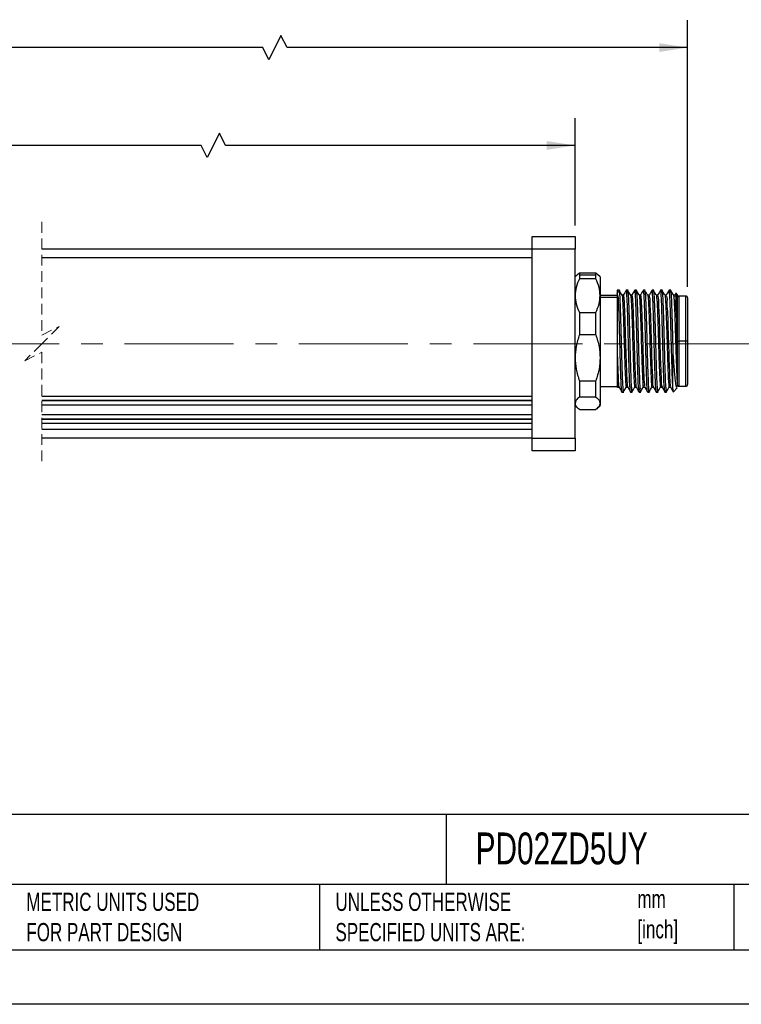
# Model space of a CAD drawing. Header units: millimetres. Extents: x 0 to 279, y 0 to 216.
# Tile 2 of 4: x 106 to 190, y 0 to 115. Entities that reach past the tile are written whole.
import ezdxf

# ---------------------------------------------------------------- set-up
doc = ezdxf.new("R2010")
doc.units = ezdxf.units.MM
doc.linetypes.add('CENTERX2', pattern=[20.32, 12.7, -2.54, 2.54, -2.54])
doc.linetypes.add('HIDDEN', pattern=[1.905, 1.27, -0.635])
doc.layers.add('CENTER', color=40, linetype='CENTERX2')
doc.layers.add('DIMENSIONS', color=140, linetype='Continuous', lineweight=25)
doc.layers.add('TEXT', color=140, linetype='Continuous', lineweight=25)
doc.styles.add('SLDTEXTSTYLE0', font='TXT', dxfattribs={"width": 0.7})
doc.dimstyles.new('SLDDIMSTYLE1', dxfattribs={"dimtxt": 2.158008, "dimasz": 3.302, "dimexe": 0, "dimexo": 0.0625, "dimgap": 0.539502, "dimtad": 0, "dimtih": 1, "dimtoh": 1, "dimdec": 1, "dimrnd": 1e-09, "dimzin": 4, "dimdsep": 46, "dimtxsty": 'SLDTEXTSTYLE0', "dimsah": 1, "dimcen": 0.09, "dimadec": 0, "dimazin": 1, "dimtfac": 1, "dimtdec": 1, "dimtofl": 0, "dimtmove": 0, "dimatfit": 3, "dimfxl": 0, "dimfrac": 2, "dimtolj": 1, "dimtzin": 12, "dimarcsym": 0})
doc.dimstyles.new('SLDDIMSTYLE3', dxfattribs={"dimtxt": 2.158008, "dimasz": 3.302, "dimexe": 0, "dimexo": 0.0625, "dimgap": 0.539502, "dimtad": 0, "dimtih": 1, "dimtoh": 1, "dimdec": 1, "dimrnd": 1e-09, "dimzin": 12, "dimdsep": 46, "dimtxsty": 'SLDTEXTSTYLE0', "dimsah": 1, "dimcen": 0.09, "dimadec": 0, "dimazin": 3, "dimtfac": 1, "dimtdec": 1, "dimtofl": 0, "dimtmove": 0, "dimatfit": 3, "dimfxl": 0, "dimfrac": 2, "dimtolj": 1, "dimtzin": 12, "dimarcsym": 0})

# ---------------------------------------------------------------- blocks, each defined once
blk = doc.blocks.new('_D_5')
at = {"layer": 'DIMENSIONS'}
for p, q in [((26.75, 90.74), (26.75, 103.24)), ((170.8, 90.74), (170.8, 103.24)), ((129.34, 101.48), (127.93, 98.66)), ((130.05, 100.07), (129.34, 101.48)), ((26.75, 100.07), (80.34, 100.07)), ((83.27, 100.07), (82.54, 100.07)), ((82.54, 100.07), (82.54, 96.64)), ((89.68, 100.07), (90.41, 100.07)), ((90.41, 100.07), (90.41, 96.64)), ((127.23, 100.07), (92.61, 100.07)), ((127.93, 98.66), (127.23, 100.07)), ((170.8, 100.07), (130.05, 100.07)), ((82.54, 96.64), (83.27, 96.64)), ((90.41, 96.64), (89.68, 96.64))]:
    blk.add_line(p, q, dxfattribs=at)
for points in [[(26.75, 100.07), (30.05, 99.56), (30.05, 100.58)], [(170.8, 100.07), (167.5, 100.58), (167.5, 99.56)]]:
    blk.add_solid(points, dxfattribs=at)
at = {"layer": 'DIMENSIONS', "char_height": 2.117, "attachment_point": 1, "style": 'SLDTEXTSTYLE0'}
for s, insert in [('210.0', (82.37, 103.28)), ('8.27', (83.27, 99.37))]:
    blk.add_mtext(s, dxfattribs=dict(at, insert=insert))
blk = doc.blocks.new('_D_6')
at = {"layer": 'DIMENSIONS'}
for p, q in [((26.75, 90.74), (26.75, 114.65)), ((183.9, 83.59), (183.9, 114.65)), ((136.52, 112.88), (135.11, 110.06)), ((137.23, 111.47), (136.52, 112.88)), ((26.75, 111.47), (80.34, 111.47)), ((83.27, 111.47), (82.54, 111.47)), ((82.54, 111.47), (82.54, 108.04)), ((89.68, 111.47), (90.41, 111.47)), ((90.41, 111.47), (90.41, 108.04)), ((134.41, 111.47), (92.61, 111.47)), ((135.11, 110.06), (134.41, 111.47)), ((183.9, 111.47), (137.23, 111.47)), ((82.54, 108.04), (83.27, 108.04)), ((90.41, 108.04), (89.68, 108.04))]:
    blk.add_line(p, q, dxfattribs=at)
for points in [[(26.75, 111.47), (30.05, 110.96), (30.05, 111.98)], [(183.9, 111.47), (180.6, 111.98), (180.6, 110.96)]]:
    blk.add_solid(points, dxfattribs=at)
at = {"layer": 'DIMENSIONS', "char_height": 2.117, "attachment_point": 1, "style": 'SLDTEXTSTYLE0'}
for s, insert in [('223.1', (82.37, 114.68)), ('8.78', (83.27, 110.77))]:
    blk.add_mtext(s, dxfattribs=dict(at, insert=insert))

msp = doc.modelspace()

# ---------------------------------------------------------------- linework, layer by layer
at = {"color": 7, "linetype": 'HIDDEN', "lineweight": 18}
for p, q in [((108.66, 91.15), (108.66, 77.97)), ((108.66, 77.97), (110.66, 78.97)), ((110.66, 78.97), (108.66, 76.97)), ((108.66, 76.97), (106.66, 74.97)), ((106.66, 74.97), (108.66, 75.97)), ((108.66, 75.97), (108.66, 62.8))]:
    msp.add_line(p, q, dxfattribs=at)
for p, q in [((165.8, 89.47), (170.8, 89.47)), ((165.8, 87.97), (165.8, 89.47)), ((170.8, 89.47), (170.8, 87.97)), ((165.8, 87.97), (108.66, 87.97)), ((170.8, 87.97), (165.8, 87.97)), ((165.8, 65.97), (165.8, 87.97)), ((170.8, 65.97), (170.8, 87.97)), ((165.8, 86.97), (108.66, 86.97)), ((171.08, 85.05), (170.8, 84.77)), ((171.09, 85.03), (171.3, 85.24)), ((171.3, 85.24), (171.3, 85)), ((171.3, 85.24), (173.2, 85.24)), ((171.3, 85), (171.3, 84.54)), ((171.3, 85), (173.2, 85)), ((173.2, 85), (173.2, 85.24)), ((173.2, 85.24), (173.41, 85.03)), ((173.2, 84.54), (173.2, 85)), ((173.7, 84.77), (173.42, 85.05)), ((173.2, 84.54), (171.3, 84.54)), ((173.7, 84.77), (173.7, 82.57)), ((175.96, 83.22), (175.7, 83.22)), ((175.7, 83.22), (175.7, 83.02)), ((175.7, 83.02), (175.7, 82.85)), ((175.7, 83.02), (175.95, 83.02)), ((175.85, 82.26), (175.7, 82.85)), ((175.7, 82.85), (175.7, 82.04)), ((176.41, 82.62), (176.26, 82.62)), ((176.96, 83.22), (176.76, 83.22)), ((176.95, 83.02), (176.8, 83.02)), ((177.41, 82.62), (177.26, 82.62)), ((177.96, 83.22), (177.76, 83.22)), ((177.95, 83.02), (177.8, 83.02)), ((178.41, 82.62), (178.26, 82.62)), ((178.96, 83.22), (178.76, 83.22)), ((178.95, 83.02), (178.8, 83.02)), ((178.93, 83.08), (178.95, 83.02)), ((179.41, 82.62), (179.25, 82.62)), ((179.96, 83.22), (179.76, 83.22)), ((179.8, 83.02), (179.77, 83.12)), ((179.95, 83.02), (179.8, 83.02)), ((180.41, 82.62), (180.26, 82.62)), ((180.96, 83.22), (180.76, 83.22)), ((180.95, 83.02), (180.8, 83.02)), ((181.41, 82.62), (181.26, 82.62)), ((181.96, 83.22), (181.76, 83.22)), ((181.8, 83.02), (181.95, 83.02)), ((182.41, 82.62), (182.26, 82.62)), ((182.54, 82.85), (182.4, 82.61)), ((182.7, 82.72), (182.56, 82.86)), ((182.7, 82.72), (182.7, 77.94)), ((175.7, 82.57), (173.7, 82.57)), ((173.7, 82.57), (173.7, 75.33)), ((173.7, 82.39), (175.7, 82.39)), ((175.7, 82.04), (175.7, 76)), ((183.7, 82.52), (182.9, 82.52)), ((182.9, 82.52), (182.9, 77.27)), ((183.7, 77.27), (183.7, 82.52)), ((183.9, 82.32), (183.9, 77.27)), ((171.3, 80.61), (171.3, 78.02)), ((171.3, 80.61), (173.2, 80.61)), ((173.2, 78.02), (173.2, 80.61)), ((173.2, 78.02), (171.3, 78.02)), ((182.7, 77.94), (182.7, 76)), ((182.7, 77.27), (182.9, 77.27)), ((183.7, 77.27), (182.9, 77.27)), ((182.9, 77.27), (182.9, 72.02)), ((183.9, 77.27), (183.7, 77.27)), ((183.7, 72.02), (183.7, 77.27)), ((183.9, 77.27), (183.9, 72.22)), ((175.7, 76), (175.7, 72.23)), ((182.2, 71.72), (182.2, 75.73)), ((182.7, 76), (182.7, 72.23)), ((173.7, 75.33), (173.7, 70.03)), ((171.3, 72.64), (173.2, 72.64)), ((171.3, 72.64), (171.3, 70.75)), ((173.2, 70.75), (173.2, 72.64)), ((173.7, 71.97), (175.7, 71.97)), ((175.7, 72.23), (175.7, 71.86)), ((175.75, 71.92), (175.91, 71.92)), ((176.26, 71.32), (176.46, 71.32)), ((176.41, 71.34), (176.42, 71.33)), ((176.75, 71.92), (176.91, 71.92)), ((177.26, 71.32), (177.46, 71.32)), ((177.42, 71.34), (177.42, 71.33)), ((177.75, 71.92), (177.91, 71.92)), ((178.26, 71.32), (178.46, 71.32)), ((178.42, 71.34), (178.42, 71.33)), ((178.75, 71.92), (178.91, 71.92)), ((179.26, 71.32), (179.46, 71.32)), ((179.75, 71.92), (179.91, 71.92)), ((180.26, 71.32), (180.46, 71.32)), ((180.75, 71.92), (180.91, 71.92)), ((181.26, 71.32), (181.46, 71.32)), ((181.75, 71.92), (181.91, 71.92)), ((182.26, 71.38), (182.7, 71.82)), ((182.61, 71.9), (182.72, 72.08)), ((182.64, 71.82), (182.69, 71.82)), ((182.7, 72.23), (182.7, 72.07)), ((182.9, 72.02), (183.7, 72.02)), ((108.66, 70.87), (165.8, 70.87)), ((108.66, 70.38), (165.8, 70.38)), ((108.66, 70.34), (165.8, 70.34)), ((173.2, 70.75), (171.3, 70.75)), ((173.7, 70.03), (173.7, 69.77)), ((108.66, 69.85), (165.8, 69.85)), ((170.8, 69.77), (171.08, 69.49)), ((171.3, 69.31), (173.2, 69.31)), ((173.42, 69.49), (173.7, 69.77)), ((108.66, 68.71), (165.8, 68.71)), ((108.66, 68.22), (165.8, 68.22)), ((108.66, 68.19), (165.8, 68.19)), ((108.66, 67.7), (165.8, 67.7)), ((165.8, 66.97), (108.66, 66.97)), ((165.8, 65.97), (108.66, 65.97)), ((165.8, 65.97), (170.8, 65.97)), ((165.8, 64.47), (165.8, 65.97)), ((170.8, 65.97), (170.8, 64.47)), ((170.8, 64.47), (165.8, 64.47))]:
    msp.add_line(p, q)
at = {"color": 7, "linetype": 'Continuous'}
msp.add_line((279.4, 0), (0, 0), dxfattribs=at)
at = {"flags": 128}
for points in [[(176.27, 82.61), (176.09, 82.91), (175.91, 83.22)], [(176.75, 83.22), (176.58, 82.91), (176.4, 82.61)], [(177.27, 82.61), (177.09, 82.91), (176.91, 83.22)], [(177.75, 83.21), (177.58, 82.91), (177.41, 82.62)], [(178.26, 82.61), (178.09, 82.91), (177.91, 83.22)], [(178.75, 83.22), (178.58, 82.92), (178.41, 82.62)], [(179.28, 82.54), (179.11, 82.84), (178.93, 83.14)], [(179.78, 83.19), (179.6, 82.89), (179.43, 82.59)], [(180.26, 82.61), (180.09, 82.91), (179.91, 83.22)], [(180.75, 83.22), (180.58, 82.91), (180.4, 82.61)], [(181.27, 82.61), (181.09, 82.91), (180.91, 83.22)], [(181.75, 83.22), (181.58, 82.91), (181.4, 82.61)], [(182.27, 82.61), (182.09, 82.91), (181.91, 83.22)], [(175.85, 82.26), (175.77, 82.15), (175.7, 82.04)], [(175.9, 71.93), (176.08, 71.62), (176.25, 71.32)], [(176.41, 71.32), (176.59, 71.63), (176.76, 71.92)], [(176.9, 71.93), (177.08, 71.63), (177.25, 71.33)], [(177.41, 71.32), (177.59, 71.63), (177.76, 71.93)], [(177.9, 71.93), (178.08, 71.63), (178.25, 71.32)], [(178.41, 71.32), (178.59, 71.63), (178.77, 71.93)], [(178.9, 71.93), (179.08, 71.62), (179.25, 71.32)], [(179.41, 71.32), (179.59, 71.63), (179.77, 71.93)], [(179.9, 71.93), (180.08, 71.63), (180.25, 71.32)], [(180.41, 71.32), (180.59, 71.63), (180.76, 71.93)], [(180.9, 71.93), (181.08, 71.63), (181.25, 71.33)], [(181.41, 71.32), (181.59, 71.63), (181.76, 71.93)], [(181.9, 71.93), (182.08, 71.63), (182.25, 71.32)]]:
    msp.add_lwpolyline(points, dxfattribs=at)
for centre, start, end in [((182.9, 82.32), 89.9999, 180.0011), ((183.7, 82.32), 359.9989, 90.0001), ((182.9, 72.22), 179.999, 269.9998), ((183.7, 72.22), 270.0002, 0.001)]:
    msp.add_arc(centre, 0.2, start, end)
for points, knots in [([(171.3, 84.54), (171.15, 84.21), (170.87, 83.58), (170.82, 82.9), (170.8, 82.57)], [0, 0, 0, 0, 0.525044, 1, 1, 1, 1]), ([(173.7, 82.57), (173.68, 82.9), (173.63, 83.58), (173.35, 84.21), (173.2, 84.54)], [0, 0, 0, 0, 0.474979, 1, 1, 1, 1]), ([(175.91, 83.19), (175.91, 83.2), (175.96, 83.26), (175.95, 83.13), (175.95, 83.02)], [0, 0, 0, 0, 0.078617, 1, 1, 1, 1]), ([(175.95, 83.02), (175.96, 82.88), (175.99, 82.54), (176.02, 81.93), (176.05, 81.14), (176.08, 80.21), (176.11, 79.16), (176.14, 78.04), (176.17, 76.89), (176.2, 75.75), (176.23, 74.67), (176.26, 73.69), (176.3, 72.86), (176.31, 72.18), (176.38, 71.72), (176.33, 71.43), (176.4, 71.35), (176.41, 71.35)], [0, 0, 0, 0, 0.035251, 0.088012, 0.156276, 0.23743, 0.32836, 0.425575, 0.525343, 0.623831, 0.717259, 0.802039, 0.874917, 0.933101, 0.97437, 0.997186, 1, 1, 1, 1]), ([(176.41, 82.62), (176.41, 82.62), (176.42, 82.65), (176.46, 82.4), (176.47, 82.25), (176.51, 81.77), (176.53, 81.23), (176.56, 80.53), (176.59, 79.74), (176.61, 78.86), (176.64, 77.93), (176.67, 76.99), (176.7, 76.05), (176.73, 75.15), (176.76, 74.32), (176.78, 73.58), (176.82, 72.98), (176.82, 72.45), (176.9, 72.22), (176.85, 71.93), (176.9, 71.94), (176.9, 71.94)], [0, 0, 0, 0, 0.000462, 0.0098, 0.034642, 0.074354, 0.127758, 0.193075, 0.268298, 0.350949, 0.438425, 0.527907, 0.616516, 0.701441, 0.779926, 0.849485, 0.907884, 0.953239, 0.984171, 0.999684, 1, 1, 1, 1]), ([(176.8, 83.02), (176.8, 83.13), (176.81, 83.26), (176.76, 83.2), (176.76, 83.19)], [0, 0, 0, 0, 0.921383, 1, 1, 1, 1]), ([(177.25, 71.36), (177.25, 71.36), (177.18, 71.43), (177.23, 71.72), (177.15, 72.18), (177.15, 72.86), (177.11, 73.69), (177.08, 74.67), (177.05, 75.75), (177.02, 76.89), (176.99, 78.04), (176.96, 79.16), (176.93, 80.21), (176.9, 81.14), (176.87, 81.93), (176.84, 82.54), (176.81, 82.88), (176.8, 83.02)], [0, 0, 0, 0, 0.001596, 0.02444, 0.065759, 0.124014, 0.196982, 0.281865, 0.375407, 0.474016, 0.573905, 0.671239, 0.76228, 0.843533, 0.911881, 0.964706, 1, 1, 1, 1]), ([(176.91, 83.19), (176.91, 83.2), (176.96, 83.26), (176.95, 83.13), (176.95, 83.02)], [0, 0, 0, 0, 0.078617, 1, 1, 1, 1]), ([(176.95, 83.02), (176.96, 82.88), (176.99, 82.54), (177.02, 81.93), (177.05, 81.14), (177.08, 80.21), (177.11, 79.16), (177.14, 78.04), (177.17, 76.89), (177.2, 75.75), (177.23, 74.67), (177.26, 73.69), (177.3, 72.86), (177.31, 72.18), (177.38, 71.72), (177.33, 71.43), (177.4, 71.35), (177.41, 71.35)], [0, 0, 0, 0, 0.035251, 0.088012, 0.156276, 0.23743, 0.32836, 0.425575, 0.525343, 0.623831, 0.717259, 0.802038, 0.874917, 0.933101, 0.97437, 0.997186, 1, 1, 1, 1]), ([(177.26, 82.6), (177.27, 82.57), (177.3, 82.47), (177.31, 82.23), (177.34, 81.84), (177.37, 81.32), (177.4, 80.68), (177.42, 79.93), (177.45, 79.11), (177.48, 78.24), (177.5, 77.33), (177.53, 76.43), (177.56, 75.55), (177.58, 74.72), (177.61, 73.96), (177.64, 73.3), (177.66, 72.78), (177.69, 72.32), (177.72, 72.16), (177.73, 71.89), (177.75, 71.93), (177.75, 71.93)], [0, 0, 0, 0, 0.006722, 0.029829, 0.066693, 0.116173, 0.176905, 0.247056, 0.324597, 0.407247, 0.49257, 0.578079, 0.661247, 0.739639, 0.810965, 0.873102, 0.924284, 0.962942, 0.988058, 0.998934, 1, 1, 1, 1]), ([(177.41, 82.62), (177.41, 82.62), (177.42, 82.65), (177.46, 82.4), (177.47, 82.26), (177.5, 81.78), (177.53, 81.25), (177.56, 80.55), (177.58, 79.76), (177.61, 78.89), (177.64, 77.97), (177.67, 77.02), (177.7, 76.08), (177.73, 75.18), (177.75, 74.35), (177.78, 73.6), (177.82, 72.99), (177.82, 72.47), (177.9, 72.22), (177.84, 71.94), (177.9, 71.94), (177.9, 71.94)], [0, 0, 0, 0, 0.0001665, 0.008981, 0.0333138, 0.0725445, 0.125529, 0.1904917, 0.2654406, 0.3479087, 0.4352936, 0.5247843, 0.6134981, 0.6986216, 0.7773959, 0.8473171, 0.9061529, 0.9519884, 0.9834447, 0.9994909, 1, 1, 1, 1]), ([(177.8, 83.02), (177.8, 83.13), (177.81, 83.26), (177.76, 83.2), (177.76, 83.19)], [0, 0, 0, 0, 0.921383, 1, 1, 1, 1]), ([(178.25, 71.36), (178.25, 71.36), (178.18, 71.43), (178.23, 71.72), (178.15, 72.18), (178.15, 72.86), (178.11, 73.69), (178.08, 74.67), (178.05, 75.75), (178.02, 76.89), (177.99, 78.04), (177.96, 79.16), (177.93, 80.21), (177.9, 81.14), (177.87, 81.93), (177.84, 82.54), (177.81, 82.88), (177.8, 83.02)], [0, 0, 0, 0, 0.001767, 0.024607, 0.065919, 0.124165, 0.19712, 0.281988, 0.375514, 0.474106, 0.573978, 0.671295, 0.76232, 0.84356, 0.911896, 0.964712, 1, 1, 1, 1]), ([(177.91, 83.19), (177.91, 83.2), (177.96, 83.26), (177.95, 83.13), (177.95, 83.02)], [0, 0, 0, 0, 0.078616, 1, 1, 1, 1]), ([(177.95, 83.02), (177.96, 82.88), (177.99, 82.54), (178.02, 81.93), (178.05, 81.14), (178.08, 80.21), (178.11, 79.16), (178.14, 78.04), (178.17, 76.89), (178.2, 75.75), (178.23, 74.67), (178.26, 73.69), (178.3, 72.86), (178.31, 72.18), (178.38, 71.72), (178.33, 71.43), (178.4, 71.35), (178.41, 71.35)], [0, 0, 0, 0, 0.035251, 0.088012, 0.156277, 0.237431, 0.32836, 0.425576, 0.525343, 0.623832, 0.717259, 0.802039, 0.874918, 0.933102, 0.97437, 0.997186, 1, 1, 1, 1]), ([(178.26, 82.6), (178.26, 82.6), (178.32, 82.61), (178.27, 82.35), (178.34, 82.12), (178.35, 81.64), (178.38, 81.09), (178.4, 80.4), (178.43, 79.62), (178.46, 78.78), (178.49, 77.89), (178.51, 76.98), (178.54, 76.08), (178.57, 75.22), (178.59, 74.41), (178.62, 73.69), (178.65, 73.08), (178.67, 72.58), (178.71, 72.24), (178.7, 72.02), (178.75, 71.95), (178.75, 71.93)], [0, 0, 0, 0, 0.000461, 0.014967, 0.043548, 0.085532, 0.13962, 0.204307, 0.277642, 0.357506, 0.441545, 0.527284, 0.612224, 0.693852, 0.769784, 0.837797, 0.895869, 0.942354, 0.975826, 0.995437, 1, 1, 1, 1]), ([(178.41, 82.62), (178.42, 82.59), (178.46, 82.48), (178.47, 82.23), (178.5, 81.82), (178.53, 81.26), (178.56, 80.58), (178.58, 79.79), (178.61, 78.92), (178.64, 78), (178.67, 77.05), (178.7, 76.11), (178.72, 75.21), (178.75, 74.37), (178.78, 73.63), (178.82, 73.01), (178.82, 72.49), (178.9, 72.22), (178.84, 71.95), (178.9, 71.94), (178.91, 71.94)], [0, 0, 0, 0, 0.008243, 0.032061, 0.070804, 0.123357, 0.187953, 0.262613, 0.344881, 0.432157, 0.521639, 0.610441, 0.695745, 0.774794, 0.845064, 0.904324, 0.950632, 0.982606, 0.999184, 1, 1, 1, 1]), ([(178.8, 83.02), (178.8, 83.13), (178.81, 83.26), (178.76, 83.2), (178.76, 83.19)], [0, 0, 0, 0, 0.921384, 1, 1, 1, 1]), ([(179.25, 71.35), (179.25, 71.36), (179.18, 71.43), (179.23, 71.72), (179.15, 72.18), (179.15, 72.86), (179.11, 73.69), (179.08, 74.67), (179.05, 75.75), (179.02, 76.89), (178.99, 78.04), (178.96, 79.16), (178.93, 80.21), (178.9, 81.14), (178.87, 81.93), (178.84, 82.54), (178.81, 82.88), (178.8, 83.02)], [0, 0, 0, 0, 0.002052, 0.024885, 0.066186, 0.124414, 0.197348, 0.282193, 0.375692, 0.474256, 0.5741, 0.671389, 0.762388, 0.843604, 0.911921, 0.964722, 1, 1, 1, 1]), ([(178.95, 83.02), (178.96, 82.88), (178.99, 82.54), (179.02, 81.93), (179.05, 81.14), (179.08, 80.21), (179.11, 79.16), (179.14, 78.04), (179.17, 76.89), (179.2, 75.75), (179.23, 74.67), (179.26, 73.69), (179.3, 72.86), (179.31, 72.18), (179.38, 71.72), (179.33, 71.43), (179.4, 71.35), (179.41, 71.35)], [0, 0, 0, 0, 0.035251, 0.088012, 0.156277, 0.237431, 0.32836, 0.425576, 0.525343, 0.623832, 0.717259, 0.802039, 0.874917, 0.933101, 0.97437, 0.997186, 1, 1, 1, 1]), ([(180.25, 71.35), (180.25, 71.36), (180.18, 71.43), (180.23, 71.72), (180.15, 72.18), (180.15, 72.86), (180.11, 73.69), (180.08, 74.67), (180.05, 75.75), (180.02, 76.89), (179.99, 78.04), (179.96, 79.16), (179.93, 80.21), (179.9, 81.14), (179.87, 81.93), (179.84, 82.54), (179.81, 82.88), (179.8, 83.02)], [0, 0, 0, 0, 0.001978, 0.024813, 0.066116, 0.124349, 0.197289, 0.28214, 0.375646, 0.474217, 0.574068, 0.671364, 0.762371, 0.843593, 0.911914, 0.96472, 1, 1, 1, 1]), ([(179.91, 83.19), (179.91, 83.2), (179.96, 83.26), (179.95, 83.13), (179.95, 83.02)], [0, 0, 0, 0, 0.078618, 1, 1, 1, 1]), ([(179.95, 83.02), (179.96, 82.88), (179.99, 82.54), (180.02, 81.93), (180.05, 81.14), (180.08, 80.21), (180.11, 79.16), (180.14, 78.04), (180.17, 76.89), (180.2, 75.75), (180.23, 74.67), (180.26, 73.69), (180.3, 72.86), (180.31, 72.18), (180.38, 71.72), (180.33, 71.43), (180.4, 71.35), (180.41, 71.35)], [0, 0, 0, 0, 0.035251, 0.088012, 0.156276, 0.23743, 0.32836, 0.425575, 0.525342, 0.623831, 0.717259, 0.802039, 0.874917, 0.933101, 0.97437, 0.997186, 1, 1, 1, 1]), ([(180.26, 82.61), (180.26, 82.61), (180.3, 82.64), (180.28, 82.36), (180.33, 82.19), (180.35, 81.7), (180.38, 81.17), (180.4, 80.49), (180.43, 79.72), (180.46, 78.88), (180.48, 78), (180.51, 77.09), (180.54, 76.18), (180.56, 75.31), (180.59, 74.5), (180.62, 73.77), (180.65, 73.14), (180.67, 72.63), (180.7, 72.26), (180.71, 72.04), (180.75, 71.95), (180.75, 71.93)], [0, 0, 0, 0, 0.000164, 0.012731, 0.039473, 0.079781, 0.132424, 0.195912, 0.26834, 0.347595, 0.431337, 0.517091, 0.602343, 0.684562, 0.761344, 0.830409, 0.889736, 0.937579, 0.97253, 0.993622, 1, 1, 1, 1]), ([(180.8, 83.02), (180.8, 83.13), (180.81, 83.26), (180.76, 83.2), (180.76, 83.19)], [0, 0, 0, 0, 0.921383, 1, 1, 1, 1]), ([(181.25, 71.36), (181.25, 71.36), (181.18, 71.43), (181.23, 71.72), (181.15, 72.18), (181.15, 72.86), (181.11, 73.69), (181.08, 74.67), (181.05, 75.75), (181.02, 76.89), (180.99, 78.04), (180.96, 79.16), (180.93, 80.21), (180.9, 81.14), (180.87, 81.93), (180.84, 82.54), (180.81, 82.88), (180.8, 83.02)], [0, 0, 0, 0, 0.0016494, 0.0244919, 0.0658087, 0.1240606, 0.1970243, 0.2819031, 0.3754398, 0.4740434, 0.5739274, 0.671256, 0.7622922, 0.8435409, 0.9118853, 0.964708, 1, 1, 1, 1]), ([(180.91, 83.19), (180.91, 83.2), (180.96, 83.26), (180.95, 83.13), (180.95, 83.02)], [0, 0, 0, 0, 0.0786376, 1, 1, 1, 1]), ([(180.95, 83.02), (180.96, 82.88), (180.99, 82.54), (181.02, 81.93), (181.05, 81.14), (181.08, 80.21), (181.11, 79.16), (181.14, 78.04), (181.17, 76.89), (181.2, 75.75), (181.23, 74.67), (181.26, 73.69), (181.3, 72.86), (181.31, 72.18), (181.38, 71.72), (181.33, 71.43), (181.4, 71.35), (181.41, 71.35)], [0, 0, 0, 0, 0.035251, 0.088012, 0.156276, 0.23743, 0.32836, 0.425575, 0.525342, 0.623831, 0.717259, 0.802038, 0.874917, 0.933101, 0.97437, 0.997186, 1, 1, 1, 1]), ([(181.8, 83.02), (181.8, 83.13), (181.81, 83.26), (181.76, 83.2), (181.76, 83.19)], [0, 0, 0, 0, 0.921383, 1, 1, 1, 1]), ([(182.2, 71.72), (182.18, 72.03), (182.14, 72.8), (182.1, 74.14), (182.05, 75.78), (182, 77.57), (181.95, 79.33), (181.9, 80.89), (181.86, 82.1), (181.82, 82.77), (181.8, 83.02)], [0, 0, 0, 0, 0.082418, 0.204817, 0.35525, 0.519005, 0.680066, 0.82268, 0.932906, 1, 1, 1, 1]), ([(181.91, 83.19), (181.91, 83.2), (181.96, 83.26), (181.95, 83.13), (181.95, 83.02)], [0, 0, 0, 0, 0.078617, 1, 1, 1, 1]), ([(181.95, 83.02), (181.96, 82.88), (181.99, 82.54), (182.02, 81.93), (182.05, 81.14), (182.08, 80.21), (182.11, 79.16), (182.14, 78.04), (182.17, 76.89), (182.19, 76.11), (182.2, 75.73)], [0, 0, 0, 0, 0.056507, 0.141083, 0.250511, 0.3806, 0.526361, 0.682196, 0.842123, 1, 1, 1, 1]), ([(182.26, 82.61), (182.27, 82.57), (182.3, 82.44), (182.32, 82.17), (182.35, 81.75), (182.37, 81.2), (182.4, 80.54), (182.43, 79.78), (182.45, 78.94), (182.48, 78.06), (182.51, 77.15), (182.54, 76.24), (182.56, 75.37), (182.59, 74.55), (182.62, 73.81), (182.64, 73.18), (182.67, 72.66), (182.69, 72.36), (182.7, 72.23)], [0, 0, 0, 0, 0.011152, 0.037741, 0.078384, 0.131832, 0.196589, 0.270692, 0.352002, 0.438096, 0.526448, 0.614456, 0.699509, 0.779129, 0.850934, 0.912848, 0.963016, 1, 1, 1, 1]), ([(182.55, 82.85), (182.56, 82.85), (182.61, 82.84), (182.54, 82.58), (182.62, 82.33), (182.61, 81.83), (182.63, 81.24), (182.65, 80.53), (182.67, 79.72), (182.68, 78.85), (182.69, 78.25), (182.7, 77.94)], [0, 0, 0, 0, 0.00142, 0.035304, 0.1014, 0.197617, 0.320941, 0.467565, 0.633016, 0.812288, 1, 1, 1, 1]), ([(170.8, 82.57), (170.82, 82.25), (170.87, 81.56), (171.15, 80.94), (171.3, 80.61)], [0, 0, 0, 0, 0.47498, 1, 1, 1, 1]), ([(173.2, 80.61), (173.35, 80.94), (173.63, 81.56), (173.68, 82.25), (173.7, 82.57)], [0, 0, 0, 0, 0.525045, 1, 1, 1, 1]), ([(176.25, 71.34), (176.25, 71.34), (176.18, 71.35), (176.25, 71.64), (176.16, 71.93), (176.16, 72.49), (176.13, 73.16), (176.1, 73.97), (176.07, 74.88), (176.05, 75.86), (176.02, 76.89), (175.99, 77.92), (175.96, 78.94), (175.94, 79.91), (175.91, 80.79), (175.88, 81.57), (175.86, 82.04), (175.85, 82.26)], [0, 0, 0, 0, 0.00082, 0.018205, 0.051842, 0.100748, 0.163417, 0.237906, 0.3219, 0.412785, 0.507733, 0.60379, 0.697964, 0.787327, 0.869096, 0.940729, 1, 1, 1, 1]), ([(176.26, 82.59), (176.27, 82.59), (176.31, 82.54), (176.29, 82.34), (176.34, 82.02), (176.35, 81.54), (176.39, 80.94), (176.41, 80.24), (176.44, 79.44), (176.47, 78.58), (176.49, 77.69), (176.52, 76.78), (176.55, 75.89), (176.57, 75.03), (176.6, 74.25), (176.62, 73.55), (176.66, 72.96), (176.67, 72.49), (176.73, 72.19), (176.69, 71.98), (176.75, 71.94), (176.75, 71.94)], [0, 0, 0, 0, 0.0013125, 0.0189106, 0.0505784, 0.0953505, 0.152003, 0.2188273, 0.2938918, 0.3749898, 0.4597286, 0.5456412, 0.6301868, 0.7108907, 0.7853957, 0.8514815, 0.9072683, 0.9510499, 0.9816435, 0.9981294, 1, 1, 1, 1]), ([(179.28, 82.54), (179.29, 82.48), (179.32, 82.29), (179.34, 81.94), (179.36, 81.44), (179.39, 80.82), (179.42, 80.09), (179.44, 79.28), (179.47, 78.41), (179.5, 77.51), (179.52, 76.6), (179.55, 75.71), (179.58, 74.87), (179.61, 74.1), (179.63, 73.41), (179.66, 72.87), (179.67, 72.38), (179.73, 72.19), (179.7, 71.91), (179.75, 71.94), (179.75, 71.94)], [0, 0, 0, 0, 0.01831, 0.052665, 0.10004, 0.159109, 0.228081, 0.304976, 0.387486, 0.473209, 0.559605, 0.644123, 0.724292, 0.797714, 0.862275, 0.916018, 0.957429, 0.985248, 0.998804, 1, 1, 1, 1]), ([(179.43, 82.53), (179.44, 82.48), (179.51, 82.19), (179.5, 81.47), (179.58, 80.28), (179.61, 78.77), (179.67, 77.1), (179.72, 75.44), (179.74, 73.97), (179.87, 72.89), (179.78, 72.23), (179.89, 72.02), (179.9, 72)], [0, 0, 0, 0, 0.012602, 0.085638, 0.202795, 0.351593, 0.516139, 0.678847, 0.822331, 0.931267, 0.994072, 1, 1, 1, 1]), ([(180.41, 82.57), (180.43, 82.53), (180.52, 82.27), (180.48, 81.58), (180.58, 80.45), (180.61, 78.97), (180.66, 77.31), (180.71, 75.64), (180.75, 74.15), (180.84, 73), (180.81, 72.3), (180.89, 72.03), (180.9, 72)], [0, 0, 0, 0, 0.0113396, 0.077938, 0.1897129, 0.3347695, 0.4976171, 0.6608537, 0.8070353, 0.9205493, 0.9893103, 1, 1, 1, 1]), ([(181.26, 82.59), (181.27, 82.59), (181.31, 82.52), (181.3, 82.31), (181.34, 81.97), (181.36, 81.47), (181.39, 80.86), (181.41, 80.14), (181.44, 79.34), (181.47, 78.47), (181.5, 77.57), (181.52, 76.66), (181.55, 75.77), (181.58, 74.92), (181.6, 74.15), (181.63, 73.46), (181.66, 72.9), (181.67, 72.42), (181.74, 72.19), (181.69, 71.93), (181.75, 71.94), (181.75, 71.94)], [0, 0, 0, 0, 0.002488, 0.021742, 0.054995, 0.101304, 0.159338, 0.227365, 0.303415, 0.385214, 0.470381, 0.556383, 0.640696, 0.720839, 0.794429, 0.859336, 0.913597, 0.955687, 0.98431, 0.998782, 1, 1, 1, 1]), ([(181.41, 82.55), (181.42, 82.54), (181.56, 82.35), (181.44, 81.68), (181.59, 80.63), (181.59, 79.16), (181.66, 77.52), (181.71, 75.84), (181.75, 74.32), (181.82, 73.11), (181.82, 72.36), (181.89, 72.04), (181.9, 71.97)], [0, 0, 0, 0, 0.00558, 0.065858, 0.172411, 0.313914, 0.475257, 0.639199, 0.788223, 0.906409, 0.981167, 1, 1, 1, 1]), ([(182.41, 82.55), (182.42, 82.55), (182.62, 82.53), (182.37, 81.67), (182.61, 80.84), (182.58, 79.34), (182.65, 77.74), (182.68, 76.59), (182.7, 76)], [0, 0, 0, 0, 0.0040848, 0.0910846, 0.2544545, 0.4768581, 0.7345516, 1, 1, 1, 1]), ([(171.3, 78.02), (171.15, 77.56), (170.87, 76.69), (170.82, 75.77), (170.8, 75.33)], [0, 0, 0, 0, 0.518612, 1, 1, 1, 1]), ([(173.2, 78.02), (173.35, 77.55), (173.63, 76.68), (173.68, 75.76), (173.7, 75.33)], [0, 0, 0, 0, 0.531214, 1, 1, 1, 1]), ([(175.7, 76), (175.71, 75.7), (175.73, 75.12), (175.76, 74.29), (175.78, 73.55), (175.82, 72.96), (175.82, 72.44), (175.89, 72.22), (175.85, 71.91), (175.9, 71.94), (175.91, 71.94)], [0, 0, 0, 0, 0.222427, 0.427704, 0.609363, 0.761526, 0.879333, 0.959159, 0.998486, 1, 1, 1, 1]), ([(182.2, 75.73), (182.22, 75.43), (182.26, 74.86), (182.32, 74.05), (182.38, 73.34), (182.44, 72.76), (182.51, 72.32), (182.54, 72.04), (182.59, 71.92), (182.6, 71.9)], [0, 0, 0, 0, 0.234573, 0.446924, 0.631704, 0.784465, 0.901809, 0.981569, 1, 1, 1, 1]), ([(170.8, 75.33), (170.82, 74.89), (170.87, 73.97), (171.15, 73.09), (171.3, 72.64)], [0, 0, 0, 0, 0.481412, 1, 1, 1, 1]), ([(173.7, 75.33), (173.68, 74.9), (173.63, 73.98), (173.35, 73.11), (173.2, 72.64)], [0, 0, 0, 0, 0.468839, 1, 1, 1, 1]), ([(175.7, 72.23), (175.7, 72.18), (175.71, 72.11), (175.75, 71.89), (175.75, 71.92), (175.75, 71.92)], [0, 0, 0, 0, 0.735896, 0.998123, 1, 1, 1, 1]), ([(182.2, 71.72), (182.2, 71.5), (182.2, 71.26), (182.23, 71.39), (182.24, 71.41)], [0, 0, 0, 0, 0.907009, 1, 1, 1, 1]), ([(171.3, 70.75), (171.15, 70.64), (170.91, 70.45), (170.83, 70.15), (170.8, 70.03)], [0, 0, 0, 0, 0.585265, 1, 1, 1, 1]), ([(171.3, 69.31), (171.15, 69.42), (170.9, 69.61), (170.83, 69.91), (170.8, 70.03)], [0, 0, 0, 0, 0.597265, 1, 1, 1, 1]), ([(173.2, 70.75), (173.35, 70.63), (173.6, 70.45), (173.67, 70.15), (173.7, 70.03)], [0, 0, 0, 0, 0.597234, 1, 1, 1, 1]), ([(173.7, 70.03), (173.67, 69.91), (173.6, 69.61), (173.35, 69.42), (173.2, 69.31)], [0, 0, 0, 0, 0.402786, 1, 1, 1, 1])]:
    msp.add_open_spline(points, degree=3, knots=knots)
at = {"layer": 'CENTER', "linetype": 'CENTERX2', "lineweight": 18}
for p, q in [((109.01, 76.97), (20.4, 76.97)), ((212.28, 76.97), (108.66, 76.97))]:
    msp.add_line(p, q, dxfattribs=at)
at = {"layer": 'TEXT'}
for p, q in [((273.05, 22.13), (6.35, 22.13)), ((155.76, 22.13), (155.76, 13.97)), ((273.05, 13.97), (6.35, 13.97)), ((141, 13.97), (141, 6.35)), ((189.3, 13.97), (189.3, 6.35)), ((6.35, 6.35), (273.05, 6.35))]:
    msp.add_line(p, q, dxfattribs=at)

# ---------------------------------------------------------------- texts
at = {"layer": 'TEXT', "attachment_point": 1, "style": 'SLDTEXTSTYLE0'}
for s, insert, char_height in [('PD02ZD5UY', (159.21, 20.02), 3.704), ('METRIC UNITS USED ^JFOR PART DESIGN', (106.85, 13), 2.1167), ('UNLESS OTHERWISE ^JSPECIFIED UNITS ARE:', (142.87, 13), 2.1167), ('mm^J[inch]', (178.06, 13.33), 2.117)]:
    msp.add_mtext(s, dxfattribs=dict(at, insert=insert, char_height=char_height))

# ---------------------------------------------------------------- dimensions: what is measured, and where the dimension line sits
at = {"layer": 'DIMENSIONS'}
for base, p2, text, dimstyle, picture, middle in [((183.9, 111.47), (183.9, 82.32), '223.1', 'SLDDIMSTYLE3', '_D_6', (86.47, 111.47)), ((170.8, 100.07), (170.8, 89.47), '210.0', 'SLDDIMSTYLE1', '_D_5', (86.47, 100.07))]:
    dim = msp.add_linear_dim(base=base, p1=(26.75, 89.47), p2=p2, text=text, dimstyle=dimstyle, dxfattribs=at)
    dim.commit()
    dim.dimension.update_dxf_attribs({"geometry": picture, "text_midpoint": middle, "dimtype": 160})

doc.saveas('drawing.dxf')
